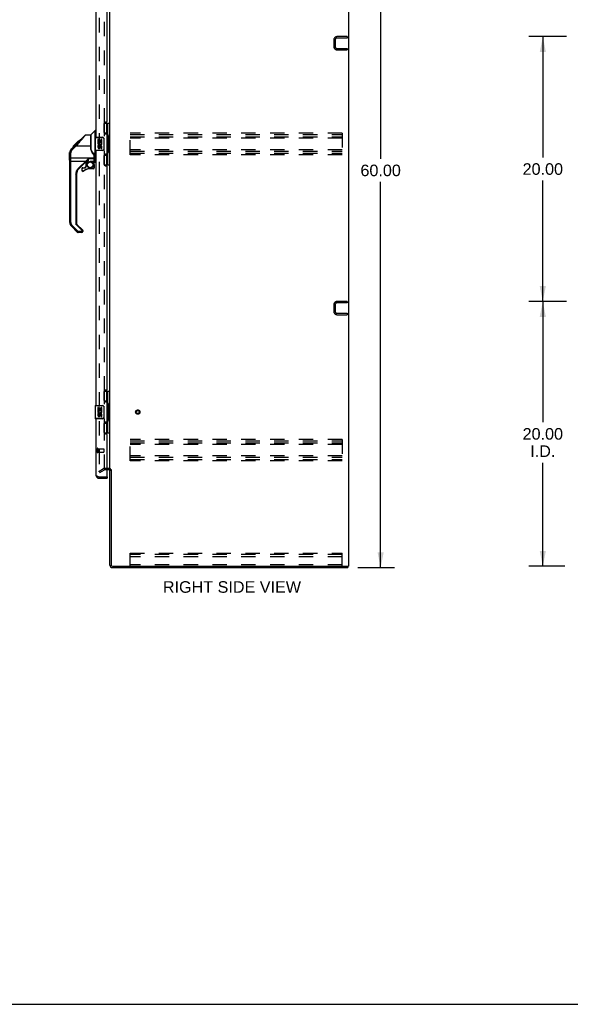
# Model space of a CAD drawing. Header units: inches. Extents: x 0 to 198, y 0 to 128.
# Tile 20 of 26: x 99 to 140, y 0 to 74. Entities that reach past the tile are written whole.
import ezdxf

# ---------------------------------------------------------------- set-up
doc = ezdxf.new("R2010")
doc.units = ezdxf.units.IN
doc.header["$LTSCALE"] = 10.872093
doc.header["$MEASUREMENT"] = 0
doc.linetypes.add('HIDDEN', pattern=[0.2, 0.1, -0.1])
doc.layers.get('0').update_dxf_attribs({"linetype": 'CONTINUOUS'})
for name, color, linetype in [('DEFAULT_2', 8, 'HIDDEN'), ('DIMENSIONS', 7, 'CONTINUOUS'), ('MASTER_DOOR_ASSEMBLY', 7, 'CONTINUOUS')]:
    doc.layers.add(name, color=color, linetype=linetype)
doc.styles.get("Standard").update_dxf_attribs({"font": 'arial.ttf'})
doc.dimstyles.new('DIMSTYLE_1', dxfattribs={"dimtxt": 0.872093, "dimasz": 1.162791, "dimexe": 0.09, "dimexo": 0.07, "dimgap": 0.0375, "dimtad": 0, "dimtih": 1, "dimtoh": 1, "dimzin": 4, "dimdsep": 46, "dimtxsty": 'Standard', "dimblk": '_FILLED', "dimblk1": '_FILLED', "dimblk2": '_FILLED', "dimcen": 0.09, "dimazin": 1, "dimtfac": 1, "dimtdec": 3, "dimtofl": 0, "dimtmove": 0, "dimatfit": 3, "dimldrblk": '_FILLED', "dimfxl": 0, "dimtolj": 1, "dimtzin": 4, "dimarcsym": 0})

# ---------------------------------------------------------------- blocks, each defined once
blk = doc.blocks.new('_FILLED')
at = {"color": 0, "linetype": 'ByBlock'}
blk.add_solid([(0, 0), (-1, 0.2), (-1, -0.2)], dxfattribs=at)
blk = doc.blocks.new('*D2')
at = {"layer": 'DIMENSIONS', "color": 2, "linetype": 'Continuous'}
for p, q in [((124.346, 92.976), (127.119, 92.976)), ((126.072, 92.976), (126.072, 63.849)), ((126.072, 32.976), (126.072, 62.104)), ((124.346, 32.976), (127.119, 32.976))]:
    blk.add_line(p, q, dxfattribs=at)
at = {"layer": 'DIMENSIONS', "color": 2, "linetype": 'Continuous', "xscale": 1.1627906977, "yscale": 1.1627906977, "zscale": 1.1627906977}
for p, rotation in [((126.072, 92.976), 90), ((126.072, 32.976), 270)]:
    blk.add_blockref('_FILLED', p, dxfattribs=dict(at, rotation=rotation))
at = {"layer": 'DIMENSIONS', "color": 2, "linetype": 'Continuous', "insert": (126.072, 63.413), "char_height": 0.8721, "width": 3.04746, "attachment_point": 2, "line_spacing_factor": 0.9}
blk.add_mtext('60.00', dxfattribs=at)
blk = doc.blocks.new('*D7')
at = {"layer": 'DIMENSIONS', "color": 2, "linetype": 'Continuous'}
for p, q in [((140.097, 53.08), (137.263, 53.08)), ((138.309, 53.08), (138.309, 43.953)), ((138.309, 33.08), (138.309, 40.9)), ((139.973, 33.08), (137.263, 33.08))]:
    blk.add_line(p, q, dxfattribs=at)
at = {"layer": 'DIMENSIONS', "color": 2, "linetype": 'Continuous', "xscale": 1.1627906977, "yscale": 1.1627906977, "zscale": 1.1627906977}
for p, rotation in [((138.309, 53.08), 90), ((138.309, 33.08), 270)]:
    blk.add_blockref('_FILLED', p, dxfattribs=dict(at, rotation=rotation))
at = {"layer": 'DIMENSIONS', "color": 2, "linetype": 'Continuous', "insert": (138.309, 43.517), "char_height": 0.8721, "width": 3.04746, "attachment_point": 2, "line_spacing_factor": 0.9}
blk.add_mtext('20.00\\PI.D.', dxfattribs=at)
blk = doc.blocks.new('*D8')
at = {"layer": 'DIMENSIONS', "color": 2, "linetype": 'Continuous'}
for p, q in [((140.097, 73.08), (137.263, 73.08)), ((138.309, 73.08), (138.309, 63.953)), ((138.309, 53.08), (138.309, 62.208)), ((140.097, 53.08), (137.263, 53.08))]:
    blk.add_line(p, q, dxfattribs=at)
at = {"layer": 'DIMENSIONS', "color": 2, "linetype": 'Continuous', "xscale": 1.1627906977, "yscale": 1.1627906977, "zscale": 1.1627906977}
for p, rotation in [((138.309, 73.08), 90), ((138.309, 53.08), 270)]:
    blk.add_blockref('_FILLED', p, dxfattribs=dict(at, rotation=rotation))
at = {"layer": 'DIMENSIONS', "color": 2, "linetype": 'Continuous', "insert": (138.309, 63.517), "char_height": 0.8721, "width": 3.04746, "attachment_point": 2, "line_spacing_factor": 0.9}
blk.add_mtext('20.00', dxfattribs=at)

msp = doc.modelspace()

# ---------------------------------------------------------------- linework, layer by layer
at = {"color": 3, "linetype": 'Continuous'}
for p, q in [((123.644, 92.872), (123.644, 33.08)), ((105.644, 40.424), (105.644, 89.528)), ((105.224, 66.581), (105.224, 66.551)), ((105.24, 66.596), (105.24, 66.551)), ((105.224, 63.401), (105.224, 63.372)), ((105.24, 63.401), (105.24, 63.357)), ((105.224, 46.331), (105.224, 46.301)), ((105.24, 46.346), (105.24, 46.301)), ((105.224, 43.151), (105.224, 43.122)), ((105.24, 43.151), (105.24, 43.107)), ((105.559, 40.372), (105.44, 40.372)), ((105.644, 33.165), (105.644, 40.393)), ((105.748, 40.394), (105.748, 33.17)), ((105.833, 32.976), (123.592, 32.976)), ((105.838, 33.08), (123.644, 33.08))]:
    msp.add_line(p, q, dxfattribs=at)
at = {"color": 7, "linetype": 'Continuous'}
for p, q in [((123.592, 33.08), (123.592, 32.976)), ((0, 0), (197.674, 0))]:
    msp.add_line(p, q, dxfattribs=at)
at = {"color": 3, "linetype": 'Continuous'}
for centre, radius, start, end in [((105.559, 40.287), 0.085, 0, 90), ((105.833, 33.165), 0.189, 180, 270), ((105.838, 33.17), 0.09, 180, 270)]:
    msp.add_arc(centre, radius, start, end, dxfattribs=at)
at = {"color": 7, "linetype": 'Continuous'}
for centre, radius, start, end in [((105.559, 40.287), 0.189, 34.03413, 46.48675), ((105.833, 33.165), 0.085, 180, 270)]:
    msp.add_arc(centre, radius, start, end, dxfattribs=at)
at = {"layer": 'DEFAULT_2', "color": 8, "linetype": 'HIDDEN'}
for p, q in [((104.832, 89.711), (104.832, 40.242)), ((105.224, 66.581), (105.224, 83.622)), ((105.24, 66.596), (105.24, 83.607)), ((123.54, 73.08), (122.787, 73.08)), ((123.54, 72.976), (122.787, 72.976)), ((123.54, 73.08), (123.54, 72.976)), ((122.54, 72.834), (122.54, 72.327)), ((122.644, 72.834), (122.644, 72.327)), ((122.787, 72.184), (123.54, 72.184)), ((123.54, 72.184), (123.54, 72.08)), ((122.787, 72.08), (123.54, 72.08)), ((105.224, 63.401), (105.224, 66.551)), ((105.24, 63.401), (105.24, 66.551)), ((107.165, 64.164), (107.165, 65.789)), ((123.165, 65.789), (107.165, 65.789)), ((107.165, 65.685), (123.165, 65.685)), ((107.165, 65.518), (123.165, 65.518)), ((123.165, 65.789), (123.165, 64.164)), ((123.165, 65.414), (107.165, 65.414)), ((123.165, 64.539), (107.165, 64.539)), ((107.165, 64.435), (123.165, 64.435)), ((107.165, 64.268), (123.165, 64.268)), ((123.165, 64.164), (107.165, 64.164)), ((105.224, 46.331), (105.224, 63.372)), ((105.24, 46.346), (105.24, 63.357)), ((122.54, 52.834), (122.54, 52.327)), ((122.644, 52.834), (122.644, 52.327)), ((123.54, 53.08), (122.787, 53.08)), ((123.54, 52.976), (122.787, 52.976)), ((123.54, 53.08), (123.54, 52.976)), ((122.787, 52.184), (123.54, 52.184)), ((122.787, 52.08), (123.54, 52.08)), ((123.54, 52.184), (123.54, 52.08)), ((105.224, 43.151), (105.224, 46.301)), ((105.24, 43.151), (105.24, 46.301)), ((105.224, 40.406), (105.224, 43.122)), ((105.24, 40.424), (105.24, 43.107)), ((123.165, 42.664), (107.165, 42.664)), ((107.165, 41.039), (107.165, 42.664)), ((107.165, 42.56), (123.165, 42.56)), ((107.165, 42.393), (123.165, 42.393)), ((123.165, 42.664), (123.165, 41.039)), ((123.165, 42.289), (107.165, 42.289)), ((123.165, 41.414), (107.165, 41.414)), ((107.165, 41.31), (123.165, 41.31)), ((107.165, 41.143), (123.165, 41.143)), ((123.165, 41.039), (107.165, 41.039)), ((104.832, 40.262), (105.172, 40.458)), ((104.884, 40.172), (104.832, 40.262)), ((104.884, 40.172), (105.224, 40.368)), ((105.559, 40.476), (105.24, 40.476)), ((105.44, 40.372), (105.24, 40.372)), ((107.165, 34.08), (123.165, 34.08)), ((107.165, 33.08), (107.165, 34.08)), ((123.165, 33.976), (107.165, 33.976)), ((123.165, 33.976), (107.165, 33.976)), ((123.165, 33.799), (107.165, 33.799)), ((123.165, 33.08), (123.165, 34.08)), ((123.165, 33.184), (107.165, 33.184))]:
    msp.add_line(p, q, dxfattribs=at)
for points in [[(104.832, 40.242), (104.832, 40.24), (104.832, 40.238), (104.833, 40.235), (104.834, 40.233), (104.834, 40.231)], [(104.849, 40.222), (104.847, 40.222), (104.845, 40.222), (104.844, 40.223), (104.842, 40.224), (104.84, 40.225), (104.838, 40.226), (104.837, 40.228), (104.836, 40.229), (104.834, 40.231)], [(104.857, 40.224), (104.855, 40.223), (104.853, 40.223), (104.851, 40.222), (104.849, 40.222), (104.849, 40.222)]]:
    msp.add_lwpolyline(points, dxfattribs=at)
for radius in [0.164, 0.142, 0.124, 0.114]:
    msp.add_circle((107.748, 44.726), radius, dxfattribs=at)
for centre, radius, start, end in [((122.787, 72.834), 0.246, 90, 180), ((122.787, 72.834), 0.142, 90, 180), ((122.787, 72.327), 0.246, 180, 270), ((122.787, 72.327), 0.142, 180, 270), ((122.787, 52.834), 0.246, 90, 180), ((122.787, 52.834), 0.142, 90, 180), ((122.787, 52.327), 0.246, 180, 270), ((122.787, 52.327), 0.142, 180, 270), ((105.24, 40.339), 0.137, 90, 120), ((105.24, 40.339), 0.033, 90, 120), ((105.559, 40.287), 0.189, 46.48675, 90), ((105.559, 40.287), 0.189, 0, 34.03413)]:
    msp.add_arc(centre, radius, start, end, dxfattribs=at)
at = {"layer": 'MASTER_DOOR_ASSEMBLY', "color": 3, "linetype": 'Continuous'}
for p, q in [((104.586, 84.726), (104.586, 65.476)), ((105.44, 66.684), (105.44, 83.519)), ((105.19, 66.494), (105.19, 65.874)), ((105.38, 66.624), (105.32, 66.624)), ((105.32, 65.744), (105.38, 65.744)), ((105.44, 64.269), (105.44, 65.684)), ((104.586, 64.476), (104.586, 45.226)), ((105.19, 64.079), (105.19, 63.459)), ((105.38, 64.209), (105.32, 64.209)), ((105.32, 63.329), (105.38, 63.329)), ((105.44, 46.434), (105.44, 63.269)), ((105.19, 46.244), (105.19, 45.624)), ((105.38, 46.374), (105.32, 46.374)), ((105.32, 45.494), (105.38, 45.494)), ((105.44, 44.019), (105.44, 45.434)), ((104.586, 44.226), (104.586, 39.973)), ((105.38, 43.959), (105.32, 43.959)), ((105.19, 43.829), (105.19, 43.209)), ((105.32, 43.079), (105.38, 43.079)), ((105.44, 39.85), (105.44, 43.019)), ((104.833, 39.83), (105.42, 39.83)), ((104.833, 39.726), (105.44, 39.726))]:
    msp.add_line(p, q, dxfattribs=at)
at = {"layer": 'MASTER_DOOR_ASSEMBLY', "color": 7, "linetype": 'Continuous'}
for p, q in [((105.204, 66.551), (105.644, 66.551)), ((105.24, 65.772), (105.24, 66.551)), ((105.381, 66.551), (105.381, 65.816)), ((105.467, 63.401), (105.467, 66.551)), ((105.605, 65.526), (105.605, 66.551)), ((103.16, 65.026), (103.776, 65.642)), ((103.832, 65.665), (104.193, 65.665)), ((104.193, 65.665), (104.193, 64.561)), ((104.198, 65.671), (104.496, 65.969)), ((104.198, 64.607), (104.198, 65.671)), ((104.496, 65.969), (104.496, 64.179)), ((104.524, 64.17), (104.524, 65.98)), ((104.586, 65.98), (104.524, 65.98)), ((104.526, 65.461), (104.526, 64.491)), ((104.526, 65.461), (105.084, 65.461)), ((104.541, 65.476), (105.081, 65.476)), ((104.789, 65.476), (104.789, 65.461)), ((105.046, 65.476), (105.046, 65.461)), ((105.24, 65.816), (105.467, 65.816)), ((105.504, 65.577), (105.504, 65.557)), ((105.504, 65.526), (105.504, 64.426)), ((105.627, 65.526), (105.504, 65.526)), ((105.583, 65.526), (105.583, 64.426)), ((105.627, 64.426), (105.627, 65.526)), ((102.733, 64.599), (103.011, 64.877)), ((102.733, 64.598), (103.011, 64.876)), ((103.094, 64.833), (102.789, 64.528)), ((102.839, 64.772), (103.253, 65.186)), ((102.839, 64.772), (102.906, 64.772)), ((102.842, 64.775), (102.909, 64.775)), ((102.91, 64.776), (102.843, 64.776)), ((102.914, 64.781), (102.848, 64.781)), ((102.92, 64.853), (102.987, 64.853)), ((102.991, 64.858), (102.924, 64.858)), ((102.995, 64.862), (102.929, 64.862)), ((103.006, 64.94), (103.073, 64.94)), ((103.011, 64.877), (103.144, 65.011)), ((103.078, 64.944), (103.011, 64.944)), ((103.029, 64.894), (103.011, 64.876)), ((103.025, 64.891), (103.011, 64.877)), ((103.082, 64.949), (103.015, 64.949)), ((103.038, 64.904), (103.025, 64.891)), ((103.057, 64.922), (103.029, 64.894)), ((103.034, 64.901), (103.034, 64.9)), ((103.038, 64.904), (103.038, 64.903)), ((103.088, 65.022), (103.155, 65.022)), ((103.16, 65.026), (103.093, 65.026)), ((103.094, 64.833), (104.193, 64.833)), ((103.164, 65.031), (103.097, 65.031)), ((103.116, 64.982), (103.16, 65.026)), ((103.165, 65.098), (103.232, 65.098)), ((103.236, 65.103), (103.169, 65.103)), ((103.24, 65.107), (103.174, 65.107)), ((103.248, 65.181), (103.315, 65.181)), ((103.253, 65.186), (103.255, 65.188)), ((103.319, 65.186), (103.253, 65.186)), ((103.253, 65.186), (103.32, 65.186)), ((103.255, 65.188), (103.321, 65.188)), ((104.729, 65.322), (104.729, 65.092)), ((104.792, 65.322), (104.729, 65.322)), ((104.729, 65.092), (104.991, 65.092)), ((104.729, 64.861), (104.729, 64.725)), ((104.792, 64.861), (104.729, 64.861)), ((104.8, 65.056), (104.742, 65.081)), ((104.792, 65.155), (104.792, 65.322)), ((104.855, 65.155), (104.792, 65.155)), ((104.792, 64.725), (104.792, 64.861)), ((104.855, 65.291), (104.855, 65.155)), ((104.916, 65.291), (104.855, 65.291)), ((104.855, 64.767), (104.855, 64.725)), ((104.916, 65.155), (104.916, 65.291)), ((104.981, 65.155), (104.916, 65.155)), ((104.916, 64.704), (104.916, 64.773)), ((104.991, 65.092), (104.964, 65.073)), ((104.981, 65.322), (104.981, 65.155)), ((105.044, 65.322), (104.981, 65.322)), ((104.981, 64.767), (104.981, 64.631)), ((105.025, 65.092), (105.044, 65.092)), ((105.044, 65.092), (105.044, 65.322)), ((105.044, 64.631), (105.044, 64.767)), ((105.174, 65.376), (105.174, 64.576)), ((105.181, 65.376), (105.174, 65.376)), ((105.181, 65.376), (105.181, 64.576)), ((102.606, 63.739), (102.606, 64.325)), ((102.62, 64.36), (102.618, 64.321)), ((102.618, 59.037), (102.618, 64.321)), ((102.625, 64.398), (102.62, 64.36)), ((102.635, 64.435), (102.625, 64.398)), ((102.648, 64.471), (102.635, 64.435)), ((102.664, 64.506), (102.648, 64.471)), ((102.684, 64.539), (102.664, 64.506)), ((102.707, 64.569), (102.684, 64.539)), ((102.697, 59.036), (102.697, 64.305)), ((102.733, 64.598), (102.707, 64.569)), ((102.733, 64.599), (102.713, 64.578)), ((104.213, 64.568), (104.193, 64.623)), ((104.411, 64.308), (104.411, 64.222)), ((104.449, 64.041), (104.449, 63.64)), ((104.469, 64.046), (104.468, 64.047)), ((104.468, 63.638), (104.468, 64.045)), ((104.468, 64.044), (104.468, 64.045)), ((104.507, 64.04), (104.508, 64.037)), ((104.507, 64.04), (104.586, 64.04)), ((104.508, 64.037), (104.508, 64.034)), ((104.508, 64.034), (104.508, 64.031)), ((104.508, 63.599), (104.508, 64.031)), ((104.586, 64.159), (104.523, 64.159)), ((105.084, 64.491), (104.526, 64.491)), ((105.081, 64.476), (104.541, 64.476)), ((104.789, 64.476), (104.789, 64.491)), ((104.981, 64.631), (105.044, 64.631)), ((105.046, 64.476), (105.046, 64.491)), ((105.181, 64.576), (105.174, 64.576)), ((105.24, 63.401), (105.24, 64.181)), ((105.24, 64.136), (105.467, 64.136)), ((105.381, 64.136), (105.381, 63.401)), ((105.627, 64.426), (105.504, 64.426)), ((105.504, 64.396), (105.504, 64.376)), ((105.605, 63.401), (105.605, 64.426)), ((104.449, 63.907), (102.697, 63.907)), ((103.269, 63.135), (103.816, 63.681)), ((103.804, 63.604), (103.303, 63.102)), ((103.763, 63.187), (103.835, 63.259)), ((103.848, 63.245), (103.777, 63.173)), ((103.816, 63.681), (104.002, 63.86)), ((103.816, 63.681), (103.826, 63.671)), ((103.826, 63.671), (103.835, 63.662)), ((103.835, 63.662), (103.842, 63.655)), ((103.838, 63.594), (103.838, 63.267)), ((103.858, 63.267), (103.838, 63.267)), ((103.842, 63.251), (103.848, 63.245)), ((103.857, 63.597), (103.858, 63.597)), ((103.858, 63.597), (103.857, 63.597)), ((103.858, 63.267), (103.858, 63.597)), ((103.858, 63.597), (103.939, 63.597)), ((103.88, 63.599), (103.968, 63.599)), ((103.934, 63.631), (103.881, 63.599)), ((103.937, 63.4), (103.917, 63.4)), ((103.943, 63.637), (103.934, 63.631)), ((103.939, 63.599), (103.939, 63.597)), ((103.968, 63.599), (103.975, 63.599)), ((104.449, 63.86), (104.002, 63.86)), ((104.146, 63.64), (104.153, 63.64)), ((104.153, 63.64), (104.153, 63.643)), ((104.449, 63.643), (104.153, 63.643)), ((104.153, 63.64), (104.449, 63.64)), ((104.396, 63.546), (104.303, 63.64)), ((104.331, 63.64), (104.411, 63.56)), ((104.37, 63.4), (104.389, 63.4)), ((104.403, 63.553), (104.396, 63.546)), ((104.448, 63.421), (104.448, 63.183)), ((104.448, 63.421), (104.468, 63.421)), ((104.468, 63.863), (104.468, 63.864)), ((104.468, 63.66), (104.468, 63.656)), ((104.468, 63.183), (104.468, 63.421)), ((104.586, 63.848), (104.508, 63.848)), ((104.508, 63.599), (104.586, 63.599)), ((105.204, 63.401), (105.644, 63.401)), ((103.082, 62.684), (103.082, 58.951)), ((103.13, 62.685), (103.13, 58.952)), ((103.28, 63.124), (103.269, 63.135)), ((103.289, 63.115), (103.28, 63.124)), ((103.296, 63.108), (103.289, 63.115)), ((103.523, 63.105), (103.523, 62.985)), ((103.523, 63.105), (103.543, 63.105)), ((103.543, 62.985), (103.523, 62.985)), ((103.543, 62.985), (103.543, 63.105)), ((103.602, 63.183), (103.755, 63.183)), ((103.602, 63.164), (103.602, 63.17)), ((103.602, 63.164), (103.754, 63.164)), ((103.639, 62.94), (103.643, 62.935)), ((103.643, 62.935), (103.647, 62.931)), ((103.647, 62.931), (103.65, 62.928)), ((103.754, 63.17), (103.754, 63.164)), ((103.777, 63.173), (103.77, 63.179)), ((104.389, 63.124), (104.153, 63.124)), ((104.153, 63.11), (104.153, 63.115)), ((104.389, 63.105), (104.153, 63.105)), ((104.389, 63.115), (104.389, 63.11)), ((104.468, 63.183), (104.448, 63.183)), ((103.185, 58.307), (102.733, 58.759)), ((102.789, 58.813), (103.241, 58.361)), ((103.119, 58.862), (103.13, 58.872)), ((103.523, 58.458), (103.119, 58.862)), ((103.13, 58.872), (103.139, 58.881)), ((103.139, 58.881), (103.146, 58.889)), ((103.153, 58.896), (103.588, 58.46)), ((103.241, 58.284), (103.241, 58.361)), ((103.536, 58.361), (103.241, 58.361)), ((103.523, 58.284), (103.241, 58.284)), ((103.534, 58.469), (103.523, 58.458)), ((103.523, 58.458), (103.523, 58.284)), ((103.537, 58.452), (103.523, 58.458)), ((103.544, 58.478), (103.534, 58.469)), ((103.551, 58.485), (103.544, 58.478)), ((103.602, 58.427), (103.602, 58.362)), ((105.204, 46.301), (105.644, 46.301)), ((105.24, 45.522), (105.24, 46.301)), ((105.381, 46.301), (105.381, 45.566)), ((105.467, 43.151), (105.467, 46.301)), ((105.605, 45.276), (105.605, 46.301)), ((105.24, 45.566), (105.467, 45.566)), ((104.526, 45.211), (105.084, 45.211)), ((104.526, 45.211), (104.526, 44.241)), ((104.541, 45.226), (105.081, 45.226)), ((104.792, 45.072), (104.729, 45.072)), ((104.729, 45.072), (104.729, 44.842)), ((104.729, 44.842), (104.991, 44.842)), ((104.8, 44.806), (104.742, 44.831)), ((104.789, 45.226), (104.789, 45.211)), ((104.792, 44.905), (104.792, 45.072)), ((104.855, 44.905), (104.792, 44.905)), ((104.916, 45.041), (104.855, 45.041)), ((104.855, 45.041), (104.855, 44.905)), ((104.916, 44.905), (104.916, 45.041)), ((104.981, 44.905), (104.916, 44.905)), ((104.991, 44.842), (104.964, 44.823)), ((105.044, 45.072), (104.981, 45.072)), ((104.981, 45.072), (104.981, 44.905)), ((105.025, 44.842), (105.044, 44.842)), ((105.044, 44.842), (105.044, 45.072)), ((105.046, 45.226), (105.046, 45.211)), ((105.181, 45.126), (105.174, 45.126)), ((105.174, 45.126), (105.174, 44.326)), ((105.181, 45.126), (105.181, 44.326)), ((105.504, 45.327), (105.504, 45.307)), ((105.627, 45.276), (105.504, 45.276)), ((105.504, 45.276), (105.504, 44.176)), ((105.583, 45.276), (105.583, 44.176)), ((105.627, 44.176), (105.627, 45.276)), ((105.084, 44.241), (104.526, 44.241)), ((105.081, 44.226), (104.541, 44.226)), ((104.792, 44.611), (104.729, 44.611)), ((104.729, 44.611), (104.729, 44.475)), ((104.789, 44.226), (104.789, 44.241)), ((104.792, 44.475), (104.792, 44.611)), ((104.855, 44.517), (104.855, 44.475)), ((104.916, 44.454), (104.916, 44.523)), ((104.981, 44.517), (104.981, 44.381)), ((104.981, 44.381), (105.044, 44.381)), ((105.044, 44.381), (105.044, 44.517)), ((105.046, 44.226), (105.046, 44.241)), ((105.181, 44.326), (105.174, 44.326)), ((105.24, 43.151), (105.24, 43.931)), ((105.24, 43.886), (105.467, 43.886)), ((105.381, 43.886), (105.381, 43.151)), ((105.627, 44.176), (105.504, 44.176)), ((105.504, 44.146), (105.504, 44.126)), ((105.605, 43.151), (105.605, 44.176)), ((105.204, 43.151), (105.644, 43.151)), ((105.42, 39.83), (105.44, 39.83)), ((105.44, 39.83), (105.44, 39.726))]:
    msp.add_line(p, q, dxfattribs=at)
at = {"layer": 'MASTER_DOOR_ASSEMBLY', "color": 8, "linetype": 'HIDDEN'}
for p, q in [((104.69, 41.972), (104.69, 41.688)), ((104.733, 41.972), (104.733, 41.688)), ((104.733, 41.954), (105.18, 41.954)), ((104.733, 41.706), (105.18, 41.706)), ((105.18, 41.954), (105.18, 41.706)), ((105.19, 41.944), (105.19, 41.716))]:
    msp.add_line(p, q, dxfattribs=at)
at = {"layer": 'MASTER_DOOR_ASSEMBLY', "color": 7, "linetype": 'Continuous'}
for points in [[(103.832, 65.665), (103.83, 65.663), (103.824, 65.657), (103.815, 65.647), (103.802, 65.632), (103.784, 65.612), (103.763, 65.588), (103.738, 65.559), (103.71, 65.528), (103.681, 65.495), (103.649, 65.459), (103.612, 65.418), (103.571, 65.371), (103.524, 65.319), (103.474, 65.261), (103.418, 65.199), (103.359, 65.131), (103.295, 65.06), (103.229, 64.986), (103.163, 64.91), (103.094, 64.833)], [(103.776, 65.642), (103.784, 65.649), (103.792, 65.655), (103.801, 65.659), (103.811, 65.663), (103.821, 65.665), (103.832, 65.665)], [(105.081, 65.476), (105.082, 65.476), (105.082, 65.476), (105.082, 65.475), (105.083, 65.474), (105.083, 65.472), (105.083, 65.47), (105.083, 65.468), (105.083, 65.466), (105.084, 65.464), (105.084, 65.461)], [(105.084, 65.461), (105.092, 65.461), (105.1, 65.46), (105.109, 65.458), (105.117, 65.455), (105.125, 65.452), (105.133, 65.448), (105.14, 65.443), (105.146, 65.438), (105.152, 65.432), (105.156, 65.427), (105.16, 65.421), (105.164, 65.416), (105.167, 65.41), (105.169, 65.405), (105.171, 65.4), (105.172, 65.395), (105.173, 65.39), (105.174, 65.385), (105.174, 65.381), (105.174, 65.376)], [(105.431, 65.715), (105.434, 65.719), (105.439, 65.727), (105.444, 65.735), (105.448, 65.743), (105.452, 65.75), (105.455, 65.756), (105.458, 65.762), (105.461, 65.767), (105.463, 65.773), (105.464, 65.777), (105.466, 65.782), (105.467, 65.786), (105.467, 65.789), (105.467, 65.793)], [(103.011, 64.877), (103.011, 64.877), (103.011, 64.877), (103.011, 64.876), (103.011, 64.876)], [(103.116, 64.982), (103.094, 64.96), (103.072, 64.938), (103.038, 64.904)], [(103.038, 64.903), (103.038, 64.9), (103.04, 64.896), (103.043, 64.891), (103.048, 64.884), (103.053, 64.877), (103.06, 64.869), (103.068, 64.86), (103.076, 64.851), (103.085, 64.842), (103.094, 64.833)], [(103.133, 64.999), (103.114, 64.98), (103.094, 64.961), (103.076, 64.942), (103.057, 64.922)], [(105.175, 65.413), (105.177, 65.407), (105.178, 65.401), (105.18, 65.395), (105.18, 65.389), (105.181, 65.383), (105.181, 65.376)], [(102.733, 64.599), (102.714, 64.578), (102.688, 64.545), (102.666, 64.51), (102.648, 64.472), (102.634, 64.433), (102.624, 64.392), (102.619, 64.351), (102.618, 64.321)], [(102.618, 64.321), (102.619, 64.319), (102.622, 64.316), (102.626, 64.314), (102.632, 64.312), (102.64, 64.31), (102.649, 64.308), (102.66, 64.307), (102.671, 64.306), (102.684, 64.305), (102.697, 64.305)], [(102.789, 64.528), (102.768, 64.505), (102.75, 64.48), (102.734, 64.454), (102.721, 64.426), (102.71, 64.396), (102.703, 64.366), (102.698, 64.336), (102.697, 64.305)], [(102.733, 64.598), (102.733, 64.598), (102.733, 64.598), (102.733, 64.598), (102.733, 64.598), (102.733, 64.599), (102.733, 64.599)], [(102.739, 64.584), (102.735, 64.59), (102.733, 64.594), (102.733, 64.598)], [(102.789, 64.528), (102.78, 64.536), (102.771, 64.545), (102.764, 64.553), (102.756, 64.562), (102.75, 64.57), (102.744, 64.577), (102.739, 64.584)], [(104.399, 64.2), (104.355, 64.263), (104.315, 64.324), (104.279, 64.385), (104.246, 64.444), (104.217, 64.503), (104.193, 64.561)], [(104.415, 64.215), (104.366, 64.286), (104.318, 64.363), (104.277, 64.433), (104.242, 64.501), (104.213, 64.568)], [(104.399, 64.2), (104.402, 64.202), (104.405, 64.205), (104.408, 64.207), (104.411, 64.209), (104.413, 64.211), (104.414, 64.213), (104.415, 64.215), (104.415, 64.215)], [(104.449, 64.041), (104.447, 64.07), (104.443, 64.098), (104.435, 64.126), (104.426, 64.152), (104.414, 64.177), (104.399, 64.2)], [(104.411, 64.308), (104.424, 64.287), (104.437, 64.266), (104.451, 64.245), (104.466, 64.223), (104.481, 64.202), (104.496, 64.179)], [(104.411, 64.308), (104.427, 64.271), (104.442, 64.235), (104.456, 64.2), (104.468, 64.166), (104.48, 64.132), (104.489, 64.1)], [(104.463, 64.108), (104.458, 64.139), (104.451, 64.17), (104.443, 64.203), (104.433, 64.237), (104.422, 64.272), (104.411, 64.308)], [(104.468, 64.045), (104.467, 64.068), (104.462, 64.103), (104.454, 64.137), (104.441, 64.169), (104.426, 64.198), (104.415, 64.215)], [(104.449, 64.041), (104.452, 64.041), (104.456, 64.041), (104.459, 64.041), (104.462, 64.042), (104.465, 64.042), (104.467, 64.043), (104.468, 64.044)], [(104.467, 64.073), (104.466, 64.078), (104.465, 64.088), (104.464, 64.098), (104.463, 64.108)], [(104.463, 64.108), (104.464, 64.106), (104.465, 64.105), (104.466, 64.103), (104.468, 64.102), (104.47, 64.1), (104.473, 64.099), (104.477, 64.098), (104.481, 64.097), (104.485, 64.096), (104.49, 64.096), (104.496, 64.096), (104.501, 64.096)], [(104.489, 64.1), (104.484, 64.1), (104.48, 64.1), (104.476, 64.101), (104.473, 64.102), (104.47, 64.102), (104.468, 64.103), (104.466, 64.104), (104.465, 64.105), (104.464, 64.106), (104.463, 64.108)], [(104.468, 64.039), (104.469, 64.038), (104.47, 64.037), (104.472, 64.035), (104.475, 64.034)], [(104.507, 64.04), (104.501, 64.04), (104.495, 64.04), (104.49, 64.04), (104.485, 64.041), (104.48, 64.042), (104.476, 64.042), (104.473, 64.043), (104.47, 64.045), (104.469, 64.046)], [(104.475, 64.034), (104.479, 64.033), (104.484, 64.033), (104.489, 64.032), (104.495, 64.031), (104.501, 64.031), (104.508, 64.031)], [(104.489, 64.1), (104.491, 64.113), (104.493, 64.126), (104.494, 64.138), (104.495, 64.149), (104.496, 64.16), (104.497, 64.169)], [(104.501, 64.096), (104.499, 64.097), (104.497, 64.097), (104.495, 64.098), (104.493, 64.098), (104.491, 64.099), (104.489, 64.1)], [(104.497, 64.169), (104.497, 64.171), (104.497, 64.173), (104.497, 64.174), (104.496, 64.176), (104.496, 64.178), (104.496, 64.179)], [(104.524, 64.17), (104.519, 64.17), (104.514, 64.171), (104.509, 64.173), (104.504, 64.174), (104.5, 64.177), (104.496, 64.179)], [(104.523, 64.159), (104.518, 64.16), (104.513, 64.161), (104.509, 64.162), (104.505, 64.164), (104.5, 64.167), (104.497, 64.169)], [(104.523, 64.159), (104.52, 64.151), (104.517, 64.142), (104.514, 64.131), (104.51, 64.12), (104.506, 64.109), (104.501, 64.096)], [(104.501, 64.096), (104.503, 64.087), (104.504, 64.077), (104.505, 64.068), (104.506, 64.059), (104.507, 64.049), (104.507, 64.04)], [(104.524, 64.17), (104.524, 64.168), (104.524, 64.166), (104.524, 64.165), (104.523, 64.163), (104.523, 64.161), (104.523, 64.159)], [(105.081, 64.476), (105.082, 64.477), (105.082, 64.477), (105.082, 64.478), (105.083, 64.479), (105.083, 64.481), (105.083, 64.483), (105.083, 64.485), (105.083, 64.487), (105.084, 64.489), (105.084, 64.491)], [(105.174, 64.576), (105.174, 64.572), (105.174, 64.568), (105.173, 64.563), (105.172, 64.558), (105.171, 64.553), (105.169, 64.548), (105.167, 64.543), (105.164, 64.537), (105.16, 64.532), (105.156, 64.526), (105.152, 64.521), (105.146, 64.515), (105.14, 64.51), (105.133, 64.505), (105.125, 64.501), (105.117, 64.497), (105.109, 64.495), (105.1, 64.493), (105.092, 64.492), (105.084, 64.491)], [(105.181, 64.576), (105.181, 64.57), (105.18, 64.564), (105.18, 64.558), (105.178, 64.552), (105.177, 64.546), (105.175, 64.54)], [(105.467, 64.16), (105.467, 64.164), (105.467, 64.167), (105.466, 64.171), (105.464, 64.176), (105.463, 64.18), (105.461, 64.185), (105.458, 64.191), (105.455, 64.197), (105.452, 64.203), (105.448, 64.21), (105.444, 64.218), (105.439, 64.226), (105.434, 64.234), (105.431, 64.237)], [(102.697, 63.907), (102.684, 63.907), (102.672, 63.908), (102.661, 63.909), (102.65, 63.91), (102.641, 63.912), (102.633, 63.914), (102.626, 63.916), (102.622, 63.918), (102.619, 63.921), (102.618, 63.923)], [(102.618, 63.683), (102.619, 63.683), (102.622, 63.682), (102.626, 63.682), (102.633, 63.682), (102.641, 63.682), (102.65, 63.682), (102.661, 63.681), (102.672, 63.681), (102.684, 63.681), (103.816, 63.681)], [(103.804, 63.604), (103.811, 63.611), (103.819, 63.619), (103.826, 63.626), (103.833, 63.634), (103.84, 63.642), (103.847, 63.65)], [(103.943, 63.637), (103.923, 63.641), (103.904, 63.642), (103.885, 63.641), (103.866, 63.638), (103.849, 63.632), (103.832, 63.625), (103.817, 63.615), (103.804, 63.604)], [(103.835, 63.259), (103.835, 63.258), (103.835, 63.258), (103.836, 63.257), (103.837, 63.256), (103.839, 63.255), (103.842, 63.251)], [(103.842, 63.655), (103.845, 63.652), (103.847, 63.65)], [(103.847, 63.65), (103.873, 63.681), (103.898, 63.714), (103.924, 63.748), (103.949, 63.784), (103.975, 63.822), (104.002, 63.86)], [(103.978, 63.67), (103.955, 63.673), (103.931, 63.673), (103.908, 63.671), (103.886, 63.667), (103.866, 63.66), (103.847, 63.65)], [(103.848, 63.245), (103.851, 63.248), (103.853, 63.251), (103.855, 63.255), (103.857, 63.259), (103.857, 63.263), (103.858, 63.267)], [(103.881, 63.599), (103.881, 63.599), (103.88, 63.599)], [(103.917, 63.4), (103.918, 63.42), (103.92, 63.441), (103.925, 63.461), (103.931, 63.481), (103.939, 63.5), (103.948, 63.518), (103.959, 63.535), (103.972, 63.552), (103.986, 63.567), (104.001, 63.581), (104.017, 63.593), (104.035, 63.604), (104.053, 63.614), (104.072, 63.622), (104.092, 63.628), (104.112, 63.632), (104.133, 63.635), (104.153, 63.636), (104.174, 63.635), (104.194, 63.632), (104.214, 63.628), (104.234, 63.622), (104.253, 63.614), (104.271, 63.604), (104.288, 63.593), (104.305, 63.581), (104.32, 63.567), (104.334, 63.552), (104.346, 63.536), (104.357, 63.518), (104.367, 63.5), (104.375, 63.481), (104.381, 63.461), (104.385, 63.441), (104.388, 63.421), (104.389, 63.4)], [(104.389, 63.4), (104.388, 63.379), (104.386, 63.359), (104.381, 63.339), (104.375, 63.319), (104.367, 63.3), (104.357, 63.282), (104.346, 63.264), (104.334, 63.248), (104.32, 63.233), (104.305, 63.219), (104.288, 63.206), (104.271, 63.195), (104.253, 63.186), (104.233, 63.178), (104.214, 63.172), (104.194, 63.167), (104.173, 63.164), (104.153, 63.164), (104.132, 63.164), (104.112, 63.167), (104.092, 63.172), (104.072, 63.178), (104.053, 63.186), (104.035, 63.195), (104.018, 63.206), (104.001, 63.219), (103.986, 63.233), (103.972, 63.248), (103.96, 63.264), (103.949, 63.281), (103.939, 63.3), (103.931, 63.319), (103.925, 63.338), (103.92, 63.359), (103.918, 63.379), (103.917, 63.4)], [(103.939, 63.597), (103.943, 63.597), (103.948, 63.598), (103.95, 63.599)], [(103.978, 63.67), (103.974, 63.664), (103.969, 63.658), (103.963, 63.652), (103.957, 63.647), (103.95, 63.642), (103.943, 63.637)], [(103.968, 63.599), (103.977, 63.599), (103.985, 63.601), (103.995, 63.604), (104.007, 63.608), (104.02, 63.613), (104.035, 63.618), (104.051, 63.624), (104.069, 63.629), (104.088, 63.633), (104.107, 63.636), (104.127, 63.639), (104.146, 63.64)], [(103.975, 63.599), (103.984, 63.602), (103.995, 63.606)], [(104.002, 63.86), (104.004, 63.828), (104.005, 63.798), (104.004, 63.771), (104.003, 63.746), (103.999, 63.723), (103.994, 63.703), (103.987, 63.685), (103.978, 63.67)], [(103.995, 63.606), (104.022, 63.616), (104.038, 63.622), (104.055, 63.627), (104.074, 63.633), (104.093, 63.637), (104.113, 63.64), (104.133, 63.642), (104.153, 63.643)], [(104.448, 63.421), (104.448, 63.435), (104.446, 63.449), (104.443, 63.462), (104.44, 63.476), (104.435, 63.489), (104.429, 63.501), (104.422, 63.513), (104.414, 63.525), (104.406, 63.536), (104.396, 63.546)], [(104.411, 63.56), (104.41, 63.56), (104.41, 63.559), (104.409, 63.559), (104.408, 63.558), (104.406, 63.556), (104.403, 63.553)], [(104.468, 63.911), (104.468, 63.91), (104.467, 63.909), (104.465, 63.909), (104.462, 63.908), (104.459, 63.908), (104.456, 63.907), (104.452, 63.907), (104.449, 63.907)], [(104.449, 63.86), (104.452, 63.86), (104.456, 63.861), (104.459, 63.861), (104.462, 63.861), (104.465, 63.862), (104.467, 63.862), (104.468, 63.863)], [(104.465, 63.65), (104.462, 63.648), (104.459, 63.645), (104.456, 63.644), (104.452, 63.643), (104.449, 63.643)], [(104.468, 63.656), (104.467, 63.653), (104.465, 63.65)], [(104.508, 63.848), (104.502, 63.848), (104.497, 63.848), (104.493, 63.848), (104.488, 63.849), (104.484, 63.85), (104.48, 63.85), (104.476, 63.851), (104.473, 63.852), (104.471, 63.853), (104.47, 63.854), (104.469, 63.855), (104.468, 63.856)], [(103.082, 62.684), (103.086, 62.747), (103.095, 62.808), (103.11, 62.869), (103.131, 62.928), (103.158, 62.984), (103.19, 63.038), (103.227, 63.088), (103.269, 63.135)], [(103.082, 62.684), (103.09, 62.684), (103.104, 62.684)], [(103.104, 62.684), (103.11, 62.684), (103.115, 62.684), (103.12, 62.684), (103.124, 62.684), (103.127, 62.684), (103.129, 62.684), (103.13, 62.685)], [(103.303, 63.102), (103.302, 63.103), (103.301, 63.104), (103.299, 63.105), (103.296, 63.108)], [(103.602, 63.164), (103.595, 63.163), (103.589, 63.162), (103.582, 63.16), (103.576, 63.158), (103.57, 63.154), (103.565, 63.151), (103.56, 63.146), (103.556, 63.141), (103.552, 63.136), (103.549, 63.13), (103.546, 63.124), (103.544, 63.118), (103.543, 63.111), (103.543, 63.105)], [(103.543, 62.985), (103.543, 62.978), (103.545, 62.971), (103.547, 62.963), (103.55, 62.957), (103.554, 62.951), (103.559, 62.945), (103.564, 62.94), (103.57, 62.935), (103.577, 62.932), (103.583, 62.929), (103.591, 62.927), (103.598, 62.926), (103.605, 62.926), (103.613, 62.927), (103.62, 62.929), (103.627, 62.932), (103.633, 62.935), (103.639, 62.94)], [(103.602, 63.17), (103.602, 63.175), (103.602, 63.177), (103.602, 63.179), (103.602, 63.181), (103.602, 63.182), (103.602, 63.183), (103.602, 63.183)], [(103.639, 62.94), (103.676, 62.968), (103.714, 62.995), (103.754, 63.019), (103.795, 63.04), (103.837, 63.06), (103.88, 63.077), (103.924, 63.091), (103.969, 63.103), (104.014, 63.112), (104.06, 63.119), (104.106, 63.123), (104.153, 63.124)], [(103.65, 62.928), (103.651, 62.926), (103.651, 62.925), (103.652, 62.925), (103.652, 62.925)], [(103.755, 63.183), (103.755, 63.183), (103.755, 63.182), (103.755, 63.181), (103.754, 63.18), (103.754, 63.178), (103.754, 63.175), (103.754, 63.17)], [(103.754, 63.164), (103.758, 63.164), (103.762, 63.165), (103.766, 63.166), (103.77, 63.168), (103.773, 63.17), (103.777, 63.173)], [(103.77, 63.179), (103.767, 63.182), (103.766, 63.184), (103.765, 63.185), (103.764, 63.186), (103.763, 63.187), (103.763, 63.187)], [(104.153, 63.115), (104.153, 63.121), (104.153, 63.124)], [(104.153, 63.105), (104.153, 63.105), (104.153, 63.105), (104.153, 63.107), (104.153, 63.108), (104.153, 63.11)], [(104.389, 63.124), (104.396, 63.125), (104.402, 63.126), (104.409, 63.128), (104.415, 63.13), (104.421, 63.133), (104.426, 63.137), (104.431, 63.142), (104.435, 63.146), (104.439, 63.152), (104.442, 63.158), (104.445, 63.164), (104.447, 63.17), (104.448, 63.177), (104.448, 63.183)], [(104.389, 63.124), (104.389, 63.121), (104.389, 63.115)], [(104.389, 63.11), (104.389, 63.108), (104.389, 63.107), (104.389, 63.106), (104.389, 63.105), (104.389, 63.105)], [(102.697, 59.036), (102.684, 59.036), (102.672, 59.036), (102.661, 59.036), (102.651, 59.036), (102.642, 59.036), (102.634, 59.036), (102.627, 59.037), (102.622, 59.037), (102.619, 59.037), (102.618, 59.037)], [(102.697, 59.036), (102.698, 59.005), (102.703, 58.974), (102.71, 58.944), (102.721, 58.915), (102.734, 58.887), (102.75, 58.861), (102.768, 58.836), (102.789, 58.813)], [(102.733, 58.759), (102.734, 58.759), (102.736, 58.761), (102.739, 58.764), (102.744, 58.768), (102.749, 58.774), (102.756, 58.78), (102.763, 58.787), (102.771, 58.796), (102.78, 58.804), (102.789, 58.813)], [(103.13, 58.952), (103.129, 58.952), (103.127, 58.951), (103.125, 58.951), (103.121, 58.951), (103.116, 58.951), (103.111, 58.951), (103.104, 58.951), (103.097, 58.951), (103.09, 58.951), (103.082, 58.951)], [(103.119, 58.862), (103.108, 58.874), (103.099, 58.888), (103.092, 58.903), (103.087, 58.918), (103.083, 58.934), (103.082, 58.951)], [(103.146, 58.889), (103.149, 58.892), (103.151, 58.894), (103.152, 58.895), (103.153, 58.896)], [(103.241, 58.361), (103.232, 58.352), (103.224, 58.344), (103.216, 58.336), (103.208, 58.329), (103.202, 58.322), (103.196, 58.317), (103.192, 58.312), (103.188, 58.309), (103.186, 58.307), (103.185, 58.307)], [(103.602, 58.362), (103.601, 58.362), (103.598, 58.362), (103.593, 58.362), (103.587, 58.361), (103.579, 58.361), (103.57, 58.361), (103.559, 58.361), (103.548, 58.361), (103.536, 58.361)], [(103.599, 58.428), (103.588, 58.432), (103.581, 58.435), (103.572, 58.439), (103.537, 58.452)], [(103.557, 58.492), (103.556, 58.491), (103.555, 58.49), (103.553, 58.488), (103.551, 58.485)], [(103.602, 58.427), (103.601, 58.427), (103.599, 58.428)], [(105.431, 45.465), (105.434, 45.469), (105.439, 45.477), (105.444, 45.485), (105.448, 45.493), (105.452, 45.5), (105.455, 45.506), (105.458, 45.512), (105.461, 45.517), (105.463, 45.523), (105.464, 45.527), (105.466, 45.532), (105.467, 45.536), (105.467, 45.539), (105.467, 45.543)], [(105.081, 45.226), (105.082, 45.226), (105.082, 45.226), (105.082, 45.225), (105.083, 45.224), (105.083, 45.222), (105.083, 45.22), (105.083, 45.218), (105.083, 45.216), (105.084, 45.214), (105.084, 45.211)], [(105.084, 45.211), (105.092, 45.211), (105.1, 45.21), (105.109, 45.208), (105.117, 45.205), (105.125, 45.202), (105.133, 45.198), (105.14, 45.193), (105.146, 45.188), (105.152, 45.182), (105.156, 45.177), (105.16, 45.171), (105.164, 45.166), (105.167, 45.16), (105.169, 45.155), (105.171, 45.15), (105.172, 45.145), (105.173, 45.14), (105.174, 45.135), (105.174, 45.131), (105.174, 45.126)], [(105.175, 45.163), (105.177, 45.157), (105.178, 45.151), (105.18, 45.145), (105.18, 45.139), (105.181, 45.133), (105.181, 45.126)], [(105.081, 44.226), (105.082, 44.227), (105.082, 44.227), (105.082, 44.228), (105.083, 44.229), (105.083, 44.231), (105.083, 44.233), (105.083, 44.235), (105.083, 44.237), (105.084, 44.239), (105.084, 44.241)], [(105.174, 44.326), (105.174, 44.322), (105.174, 44.318), (105.173, 44.313), (105.172, 44.308), (105.171, 44.303), (105.169, 44.298), (105.167, 44.293), (105.164, 44.287), (105.16, 44.282), (105.156, 44.276), (105.152, 44.271), (105.146, 44.265), (105.14, 44.26), (105.133, 44.255), (105.125, 44.251), (105.117, 44.247), (105.109, 44.245), (105.1, 44.243), (105.092, 44.242), (105.084, 44.241)], [(105.181, 44.326), (105.181, 44.32), (105.18, 44.314), (105.18, 44.308), (105.178, 44.302), (105.177, 44.296), (105.175, 44.29)], [(105.467, 43.91), (105.467, 43.914), (105.467, 43.917), (105.466, 43.921), (105.464, 43.926), (105.463, 43.93), (105.461, 43.935), (105.458, 43.941), (105.455, 43.947), (105.452, 43.953), (105.448, 43.96), (105.444, 43.968), (105.439, 43.976), (105.434, 43.984), (105.431, 43.987)]]:
    msp.add_lwpolyline(points, dxfattribs=at)
at = {"layer": 'MASTER_DOOR_ASSEMBLY', "color": 3, "linetype": 'Continuous'}
msp.add_lwpolyline([(104.586, 39.973), (104.587, 39.967), (104.588, 39.962), (104.59, 39.957), (104.593, 39.951), (104.597, 39.946), (104.602, 39.94), (104.608, 39.935), (104.615, 39.929), (104.622, 39.924), (104.63, 39.918), (104.639, 39.913), (104.648, 39.907), (104.659, 39.902), (104.669, 39.896), (104.681, 39.891), (104.693, 39.885), (104.705, 39.88), (104.718, 39.874), (104.732, 39.869), (104.745, 39.863), (104.759, 39.858), (104.774, 39.852), (104.788, 39.847), (104.803, 39.841), (104.833, 39.83)], dxfattribs=at)
at = {"layer": 'MASTER_DOOR_ASSEMBLY', "color": 7, "linetype": 'Continuous'}
msp.add_circle((104.153, 63.4), 0.217, dxfattribs=at)
at = {"layer": 'MASTER_DOOR_ASSEMBLY', "color": 3, "linetype": 'Continuous'}
for centre, radius, start, end in [((105.32, 66.494), 0.13, 90, 180), ((105.38, 66.684), 0.06, 270, 360), ((105.32, 65.874), 0.13, 180, 270), ((105.38, 65.684), 0.06, 0, 90), ((105.32, 64.079), 0.13, 90, 180), ((105.38, 64.269), 0.06, 270, 360), ((105.32, 63.459), 0.13, 180, 270), ((105.38, 63.269), 0.06, 0, 90), ((105.32, 46.244), 0.13, 90, 180), ((105.38, 46.434), 0.06, 270, 360), ((105.32, 45.624), 0.13, 180, 270), ((105.38, 45.434), 0.06, 0, 90), ((105.32, 43.829), 0.13, 90, 180), ((105.38, 44.019), 0.06, 270, 360), ((105.32, 43.209), 0.13, 180, 270), ((105.38, 43.019), 0.06, 0, 90), ((104.833, 39.973), 0.246, 180, 270), ((105.42, 39.85), 0.02, 270, 360)]:
    msp.add_arc(centre, radius, start, end, dxfattribs=at)
at = {"layer": 'MASTER_DOOR_ASSEMBLY', "color": 7, "linetype": 'Continuous'}
for centre, radius, start, end in [((104.212, 65.657), 0.0197, 135, 172.5), ((104.524, 65.941), 0.0394, 90, 135), ((104.541, 65.461), 0.015, 90, 180), ((105.081, 65.376), 0.1, 21.20502, 90), ((104.886, 65.018), 0.157, 156.59665, 341.87913), ((104.824, 64.725), 0.0943, 180, 248.67039), ((104.824, 64.725), 0.0943, 248.69989, 347.43379), ((104.886, 65.018), 0.0943, 156.59665, 35.11217), ((104.824, 64.725), 0.0314, 180, 0.04847), ((104.949, 64.767), 0.0943, 0, 180), ((104.95, 64.762), 0.0362, 83.42855, 161.76278), ((104.949, 64.767), 0.0314, 0, 81.22946), ((104.886, 65.018), 0.157, 25.73705, 27.8532), ((104.89, 65.019), 0.154, 341.41988, 26.19629), ((102.626, 64.325), 0.0197, 110.96309, 180), ((104.541, 64.491), 0.015, 180, 270), ((105.081, 64.576), 0.1, 270, 338.79459), ((102.626, 63.739), 0.0197, 180, 246.39296), ((103.88, 63.402), 0.197, 90, 135), ((103.826, 63.267), 0.0118, 315, 360), ((104.271, 63.421), 0.197, 0, 45), ((104.449, 63.66), 0.0197, 270, 360), ((104.508, 63.638), 0.0394, 180, 270), ((103.72, 62.685), 0.591, 135, 180), ((103.602, 63.105), 0.0787, 90, 180), ((103.602, 62.985), 0.0787, 180, 309.5212), ((104.153, 62.317), 0.787, 90, 129.5212), ((103.755, 63.195), 0.0118, 270, 315), ((104.389, 63.183), 0.0787, 270, 360), ((103.012, 59.037), 0.394, 180, 225), ((103.208, 58.952), 0.0787, 180, 225), ((103.241, 58.362), 0.0787, 225, 270), ((103.523, 58.362), 0.0787, 270, 360), ((103.555, 58.427), 0.0472, 0, 45), ((104.541, 45.211), 0.015, 90, 180), ((104.886, 44.768), 0.157, 156.59665, 341.87913), ((104.886, 44.768), 0.0943, 156.59665, 35.11217), ((104.886, 44.768), 0.157, 25.73705, 27.8532), ((104.89, 44.769), 0.154, 341.41988, 26.19629), ((105.081, 45.126), 0.1, 21.20502, 90), ((104.541, 44.241), 0.015, 180, 270), ((104.824, 44.475), 0.0943, 180, 248.67039), ((104.824, 44.475), 0.0943, 248.69989, 347.43379), ((104.824, 44.475), 0.0314, 180, 0.04847), ((104.949, 44.517), 0.0943, 0, 180), ((104.95, 44.512), 0.0362, 83.42855, 161.76278), ((104.949, 44.517), 0.0314, 0, 81.22946), ((105.081, 44.326), 0.1, 270, 338.79459), ((104.833, 39.973), 0.142, 228.6198, 270), ((104.75, 40.116), 0.26, 270, 272.60749)]:
    msp.add_arc(centre, radius, start, end, dxfattribs=at)
at = {"layer": 'MASTER_DOOR_ASSEMBLY', "color": 8, "linetype": 'HIDDEN'}
for centre, radius, start, end in [((104.712, 41.972), 0.0215, 0, 180), ((104.712, 41.688), 0.0215, 180, 360), ((105.18, 41.944), 0.01, 0, 90), ((105.18, 41.716), 0.01, 270, 360)]:
    msp.add_arc(centre, radius, start, end, dxfattribs=at)
at = {"layer": 'MASTER_DOOR_ASSEMBLY', "color": 7, "linetype": 'Continuous'}
for centre, start_param, end_param in [((105.4, 65.567), -1.51401, -0.699287), ((105.4, 65.567), -2.442306, -1.627583), ((105.4, 64.386), -1.51401, -0.699287), ((105.4, 64.386), -2.442306, -1.627583), ((105.4, 45.317), -1.51401, -0.699287), ((105.4, 45.317), -2.442306, -1.627583), ((105.4, 44.136), -1.51401, -0.699287), ((105.4, 44.136), -2.442306, -1.627583)]:
    msp.add_ellipse(centre, major_axis=(0, 0.18), ratio=0.579493, start_param=start_param, end_param=end_param, dxfattribs=at)

# ---------------------------------------------------------------- texts
at = {"layer": 'DIMENSIONS', "color": 2, "linetype": 'Continuous', "insert": (114.853, 31.953), "char_height": 0.87209, "width": 10.40028, "attachment_point": 2, "line_spacing_factor": 0.9}
msp.add_mtext('RIGHT SIDE VIEW', dxfattribs=at)

# ---------------------------------------------------------------- dimensions: what is measured, and where the dimension line sits
at = {"layer": 'DIMENSIONS', "color": 2, "linetype": 'Continuous'}
for base, p1, p2, angle, picture, middle in [((126.072, 32.976), (124.276, 92.976), (124.276, 32.976), 270, '*D2', (126.066, 62.972)), ((138.309, 73.08), (140.167, 53.08), (140.167, 73.08), 90, '*D8', (138.298, 63.076))]:
    dim = msp.add_linear_dim(base=base, p1=p1, p2=p2, angle=angle, dimstyle='DIMSTYLE_1', dxfattribs=at)
    dim.commit()
    dim.dimension.update_dxf_attribs({"geometry": picture, "text_midpoint": middle, "dimtype": 160})
dim = msp.add_linear_dim(base=(138.309, 33.08), p1=(140.167, 53.08), p2=(140.043, 33.08), angle=270, text='<>\\PI.D.', dimstyle='DIMSTYLE_1', dxfattribs=at)
dim.commit()
dim.dimension.update_dxf_attribs({"geometry": '*D7', "text_midpoint": (138.309, 42.426), "dimtype": 160})

doc.saveas('drawing.dxf')
